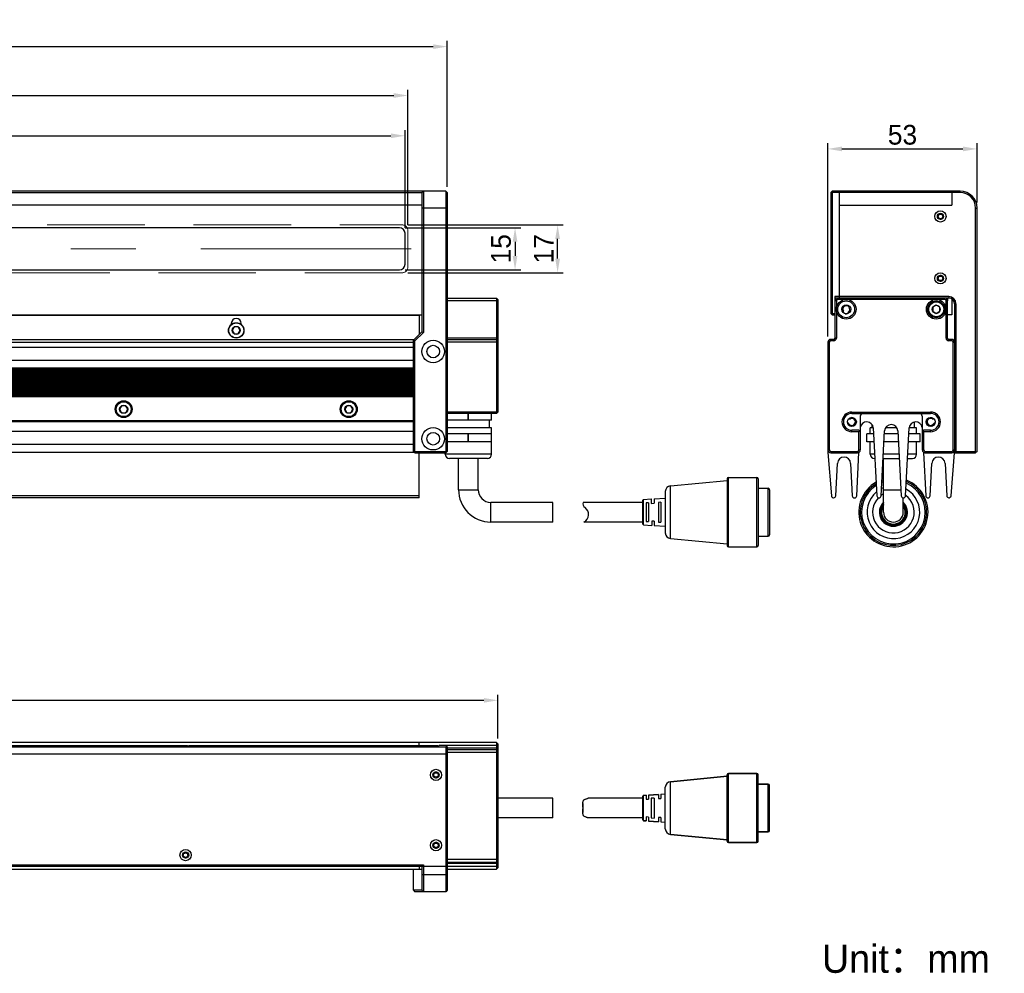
# Model space of a CAD drawing. Header units: millimetres. Extents: x 119 to 469, y 544 to 713.
# Tile 2 of 2: x 294 to 469, y 544 to 713. Entities that reach past the tile are written whole.
import ezdxf

# ---------------------------------------------------------------- set-up
doc = ezdxf.new("R2010")
doc.units = ezdxf.units.MM
doc.header["$LTSCALE"] = 23.1
doc.header["$PDMODE"] = 3
doc.header["$PDSIZE"] = 8
doc.linetypes.add('CENTERX2', pattern=[4, 2.5, -0.5, 0.5, -0.5])
doc.linetypes.add('DASHED2', pattern=[0.375, 0.25, -0.125])
doc.layers.get('0').update_dxf_attribs({"linetype": 'CONTINUOUS'})
doc.layers.get('Defpoints').update_dxf_attribs({"linetype": 'CONTINUOUS'})
for name, color, linetype, lineweight in [('中心线', 1, 'CENTERX2', 20), ('标注', 3, 'CONTINUOUS', 25), ('粗实线', 7, 'CONTINUOUS', 30), ('虚线', 6, 'DASHED2', 18)]:
    doc.layers.add(name, color=color, linetype=linetype, lineweight=lineweight)
doc.styles.get("Standard").update_dxf_attribs({"font": 'simfang.ttf'})
doc.dimstyles.new('CST Standard', dxfattribs={"dimtxt": 3.5, "dimasz": 2.5, "dimexe": 1, "dimexo": 1, "dimgap": 0.6, "dimtad": 1, "dimtoh": 1, "dimdsep": 46, "dimtxsty": 'STANDARD', "dimcen": -2.5, "dimdle": 5, "dimclrd": 9, "dimclre": 9, "dimadec": 1, "dimazin": 2, "dimtfac": 1, "dimtofl": 0, "dimtmove": 0, "dimatfit": 0, "dimfxl": 1, "dimtolj": 1, "dimarcsym": 0})

# ---------------------------------------------------------------- blocks, each defined once
blk = doc.blocks.new('*D33')
at = {"layer": 'Defpoints', "color": 0}
for p in [(362.31, 692.68), (142.31, 675.35), (362.31, 675.35)]:
    blk.add_point(p, dxfattribs=at)
at = {"layer": '标注', "color": 9, "linetype": 'Continuous', "lineweight": -2, "ltscale": 3}
for p, q in [((142.31, 676.35), (142.31, 693.68)), ((362.31, 676.35), (362.31, 693.68)), ((144.81, 692.68), (359.81, 692.68))]:
    blk.add_line(p, q, dxfattribs=at)
at = {"layer": '标注', "color": 9}
for points in [[(144.81, 693.1), (144.81, 692.27), (142.31, 692.68)], [(359.81, 692.27), (359.81, 693.1), (362.31, 692.68)]]:
    blk.add_solid(points, dxfattribs=at)
at = {"layer": '标注', "color": 7, "insert": (252.31, 695.17), "char_height": 3.5, "attachment_point": 5}
blk.add_mtext('\\A1;\\A1;{\\fFZLanTingHei-R-GBK|b0|i0|c134|p2;440}', dxfattribs=at)
blk = doc.blocks.new('*D34')
at = {"layer": 'Defpoints', "color": 0}
for p in [(362.81, 699.84), (141.81, 675.85), (362.81, 675.85)]:
    blk.add_point(p, dxfattribs=at)
at = {"layer": '标注', "color": 9, "linetype": 'Continuous', "lineweight": -2, "ltscale": 3}
for p, q in [((141.81, 676.85), (141.81, 700.84)), ((362.81, 676.85), (362.81, 700.84)), ((144.31, 699.84), (360.31, 699.84))]:
    blk.add_line(p, q, dxfattribs=at)
at = {"layer": '标注', "color": 9}
for points in [[(144.31, 700.26), (144.31, 699.42), (141.81, 699.84)], [(360.31, 699.42), (360.31, 700.26), (362.81, 699.84)]]:
    blk.add_solid(points, dxfattribs=at)
at = {"layer": '标注', "color": 7, "insert": (252.35, 702.31), "char_height": 3.5, "attachment_point": 5}
blk.add_mtext('\\A1;\\A1;{\\fFZLanTingHei-R-GBK|b0|i0|c134|p2;442}', dxfattribs=at)
blk = doc.blocks.new('*D35')
at = {"layer": 'Defpoints', "color": 0}
for p in [(361.31, 676.35), (361.31, 668.85), (381.86, 668.85)]:
    blk.add_point(p, dxfattribs=at)
at = {"layer": '标注', "color": 9, "linetype": 'Continuous', "lineweight": -2, "ltscale": 3}
for p, q in [((362.31, 676.35), (382.86, 676.35)), ((381.86, 673.85), (381.86, 671.35)), ((362.31, 668.85), (382.86, 668.85))]:
    blk.add_line(p, q, dxfattribs=at)
at = {"layer": '标注', "color": 9}
for points in [[(382.27, 673.85), (381.44, 673.85), (381.86, 676.35)], [(381.44, 671.35), (382.27, 671.35), (381.86, 668.85)]]:
    blk.add_solid(points, dxfattribs=at)
at = {"layer": '标注', "color": 7, "insert": (379.37, 672.6), "char_height": 3.5, "attachment_point": 5, "rotation": 90}
blk.add_mtext('\\A1;\\A1;{\\fFZLanTingHei-R-GBK|b0|i0|c134|p2;15}', dxfattribs=at)
blk = doc.blocks.new('*D36')
at = {"layer": 'Defpoints', "color": 0}
for p in [(361.81, 676.85), (389.42, 676.85), (361.81, 668.35)]:
    blk.add_point(p, dxfattribs=at)
at = {"layer": '标注', "color": 9, "linetype": 'Continuous', "lineweight": -2, "ltscale": 3}
for p, q in [((362.81, 676.85), (390.42, 676.85)), ((389.42, 670.85), (389.42, 674.35)), ((362.81, 668.35), (390.42, 668.35))]:
    blk.add_line(p, q, dxfattribs=at)
at = {"layer": '标注', "color": 9}
for points in [[(389.83, 674.35), (389, 674.35), (389.42, 676.85)], [(389, 670.85), (389.83, 670.85), (389.42, 668.35)]]:
    blk.add_solid(points, dxfattribs=at)
at = {"layer": '标注', "color": 7, "insert": (386.96, 672.6), "char_height": 3.5, "attachment_point": 5, "rotation": 90}
blk.add_mtext('\\A1;\\A1;{\\fFZLanTingHei-R-GBK|b0|i0|c134|p2;17}', dxfattribs=at)
blk = doc.blocks.new('*D37')
at = {"layer": 'Defpoints', "color": 0}
for p in [(369.81, 708.53), (134.81, 682.6), (369.81, 682.6)]:
    blk.add_point(p, dxfattribs=at)
at = {"layer": '标注', "color": 9, "linetype": 'Continuous', "lineweight": -2, "ltscale": 3}
for p, q in [((134.81, 683.6), (134.81, 709.53)), ((369.81, 683.6), (369.81, 709.53)), ((137.31, 708.53), (367.31, 708.53))]:
    blk.add_line(p, q, dxfattribs=at)
at = {"layer": '标注', "color": 9}
for points in [[(137.31, 708.94), (137.31, 708.11), (134.81, 708.53)], [(367.31, 708.11), (367.31, 708.94), (369.81, 708.53)]]:
    blk.add_solid(points, dxfattribs=at)
at = {"layer": '标注', "color": 7, "insert": (252.31, 711.01), "char_height": 3.5, "attachment_point": 5}
blk.add_mtext('\\A1;\\A1;{\\fFZLanTingHei-R-GBK|b0|i0|c134|p2;470}', dxfattribs=at)
blk = doc.blocks.new('*D39')
at = {"layer": 'Defpoints', "color": 0}
for p in [(463.95, 690.35), (463.95, 679.85), (437.45, 656)]:
    blk.add_point(p, dxfattribs=at)
at = {"layer": '标注', "color": 9, "linetype": 'Continuous', "lineweight": -2, "ltscale": 3}
for p, q in [((437.45, 657), (437.45, 691.35)), ((463.95, 680.85), (463.95, 691.35)), ((439.95, 690.35), (461.45, 690.35))]:
    blk.add_line(p, q, dxfattribs=at)
at = {"layer": '标注', "color": 9}
for points in [[(439.95, 690.77), (439.95, 689.93), (437.45, 690.35)], [(461.45, 689.93), (461.45, 690.77), (463.95, 690.35)]]:
    blk.add_solid(points, dxfattribs=at)
at = {"layer": '标注', "color": 7, "insert": (450.7, 692.84), "char_height": 3.5, "attachment_point": 5}
blk.add_mtext('\\A1;\\A1;{\\fFZLanTingHei-R-GBK|b0|i0|c134|p2;53}', dxfattribs=at)
blk = doc.blocks.new('*D40')
at = {"layer": 'Defpoints', "color": 0}
for p in [(378.81, 592.37), (134.81, 584.61), (378.81, 584.61)]:
    blk.add_point(p, dxfattribs=at)
at = {"layer": '标注', "color": 9, "linetype": 'Continuous', "lineweight": -2, "ltscale": 3}
for p, q in [((134.81, 585.61), (134.81, 593.37)), ((378.81, 585.61), (378.81, 593.37)), ((137.31, 592.37), (376.31, 592.37))]:
    blk.add_line(p, q, dxfattribs=at)
at = {"layer": '标注', "color": 9}
for points in [[(137.31, 592.78), (137.31, 591.95), (134.81, 592.37)], [(376.31, 591.95), (376.31, 592.78), (378.81, 592.37)]]:
    blk.add_solid(points, dxfattribs=at)
at = {"layer": '标注', "color": 7, "insert": (256.81, 594.86), "char_height": 3.5, "attachment_point": 5}
blk.add_mtext('\\A1;\\A1;{\\fFZLanTingHei-R-GBK|b0|i0|c134|p2;488}', dxfattribs=at)

msp = doc.modelspace()

# ---------------------------------------------------------------- linework, layer by layer
at = {"layer": '中心线', "color": 0}
msp.add_line((141.2035, 672.5998), (363.4158, 672.5998), dxfattribs=at)
at = {"layer": '粗实线', "color": 0, "linetype": 'Continuous'}
for p, q in [((369.5597, 682.8498), (135.0597, 682.8498)), ((139.3097, 682.5998), (365.3097, 682.5998)), ((365.3097, 682.5998), (365.5597, 682.8498)), ((365.3097, 682.5998), (365.3097, 657.8498)), ((365.5597, 682.8498), (365.5597, 657.7463)), ((369.5597, 682.8498), (369.5597, 636.5998)), ((369.8097, 682.5998), (369.5597, 682.8498)), ((369.8097, 682.5998), (369.8097, 636.5998)), ((437.9528, 682.5998), (438.2028, 682.8498)), ((437.9528, 682.5998), (437.9528, 661.0998)), ((438.2028, 682.5998), (438.0778, 682.7248)), ((460.9528, 682.8498), (438.2028, 682.8498)), ((460.9528, 682.5998), (438.2028, 682.5998)), ((438.2028, 682.5998), (438.2028, 661.0998)), ((439.4528, 682.8498), (439.4528, 663.8498)), ((459.4528, 682.8498), (459.4528, 680.3498)), ((460.9528, 682.5998), (460.9528, 682.8498)), ((365.3097, 680.3498), (139.3097, 680.3498)), ((369.8097, 679.8498), (365.3097, 679.8498)), ((439.4528, 680.3498), (459.4528, 680.3498)), ((463.7028, 679.8498), (463.9528, 679.8498)), ((463.7028, 636.5998), (463.7028, 679.8498)), ((463.9528, 636.5998), (463.9528, 679.8498)), ((361.3097, 676.3498), (143.3097, 676.3498)), ((362.3097, 669.8498), (362.3097, 675.3498)), ((143.3097, 668.8498), (361.3097, 668.8498)), ((369.8097, 663.8498), (378.5597, 663.8498)), ((378.8097, 663.3498), (369.8097, 663.3498)), ((378.5597, 663.8498), (378.5597, 643.5998)), ((378.8097, 663.5998), (378.5597, 663.8498)), ((378.8097, 663.5998), (378.8097, 643.5998)), ((458.9528, 664.0998), (438.7028, 664.0998)), ((438.7028, 664.0998), (438.7028, 660.8498)), ((458.9528, 663.8498), (438.7028, 663.8498)), ((438.9522, 663.3498), (438.7028, 663.3498)), ((438.9522, 663.3498), (438.9522, 656.7498)), ((439.2022, 663.5998), (439.2022, 663.8498)), ((458.2034, 663.5998), (439.2022, 663.5998)), ((458.2034, 663.5998), (458.2034, 663.8498)), ((458.4534, 663.3498), (458.7034, 663.3498)), ((458.4534, 656.7498), (458.4534, 663.3498)), ((458.7028, 663.8498), (458.7028, 663.3498)), ((458.7034, 656.7498), (458.7034, 663.3498)), ((458.9528, 664.0998), (458.9528, 663.8498)), ((459.4528, 663.7159), (459.4528, 660.8498)), ((456.7028, 662.5673), (456.0815, 662.2086)), ((456.0815, 662.2086), (456.0815, 661.4911)), ((456.0815, 661.4911), (456.7028, 661.1323)), ((457.3242, 662.2086), (456.7028, 662.5673)), ((456.7028, 661.1323), (457.3242, 661.4911)), ((457.3242, 661.4911), (457.3242, 662.2086)), ((460.2028, 662.8498), (459.9528, 662.8498)), ((459.9528, 662.8498), (459.9528, 636.3498)), ((460.2028, 662.8498), (460.2028, 636.5998)), ((139.3097, 660.8498), (365.3097, 660.8498)), ((139.8097, 660.7996), (364.8097, 660.7996)), ((364.8097, 660.8498), (364.8097, 657.3498)), ((437.9528, 661.0998), (438.2028, 660.8498)), ((438.0778, 660.9748), (438.2028, 661.0998)), ((438.2028, 661.0998), (438.7028, 661.0998)), ((438.2028, 660.8498), (438.7028, 660.8498)), ((438.7022, 660.8498), (438.7022, 656.7498)), ((440.9528, 661.1061), (440.9528, 661.09)), ((459.4528, 660.8498), (458.7028, 660.8498)), ((331.4347, 659.3498), (331.4347, 659.1569)), ((331.9509, 658.7212), (331.5922, 658.0998)), ((331.5922, 658.0998), (331.9509, 657.4785)), ((332.6684, 658.7212), (331.9509, 658.7212)), ((333.0272, 658.0998), (332.6684, 658.7212)), ((332.6684, 657.4785), (333.0272, 658.0998)), ((333.1847, 659.1569), (333.1847, 659.3498)), ((140.6597, 656.4998), (363.9597, 656.4998)), ((331.9509, 657.4785), (332.6684, 657.4785)), ((365.3097, 657.8498), (363.8097, 656.3498)), ((363.8097, 636.5998), (363.8097, 656.3498)), ((363.8097, 656.3498), (364.0597, 656.2463)), ((365.5597, 657.7463), (364.0597, 656.2463)), ((364.0597, 636.5998), (364.0597, 656.2463)), ((365.3097, 657.8498), (365.5597, 657.7463)), ((378.8097, 656.7498), (369.8097, 656.7498)), ((369.8097, 656.4998), (378.5597, 656.4998)), ((378.8097, 656.2498), (378.5597, 656.4998)), ((438.4522, 656.4998), (437.9528, 656.4998)), ((437.9528, 656.2498), (437.9528, 656.4998)), ((438.4522, 656.2498), (437.9528, 656.2498)), ((438.4522, 656.2498), (438.4522, 656.4998)), ((438.9522, 656.7498), (438.7022, 656.7498)), ((458.4534, 656.7498), (458.7034, 656.7498)), ((458.9534, 656.2498), (458.9534, 656.4998)), ((459.4528, 656.4998), (458.9534, 656.4998)), ((459.4528, 656.2498), (458.9534, 656.2498)), ((459.4528, 656.2498), (459.4528, 656.4998)), ((140.8097, 655.9998), (363.8097, 655.9998)), ((140.8097, 655.1248), (363.8097, 655.1248)), ((378.8097, 655.9998), (369.8097, 655.9998)), ((437.7028, 655.9998), (437.4528, 655.9998)), ((437.4528, 655.9998), (437.4528, 636.3998)), ((437.7028, 655.9998), (437.7028, 636.8498)), ((459.7028, 636.8498), (459.7028, 655.9998)), ((459.7028, 655.9998), (459.9528, 655.9998)), ((140.8097, 652.8248), (363.8097, 652.8248)), ((140.8097, 651.4594), (363.8097, 651.4594)), ((140.8097, 651.3775), (363.8097, 651.3775)), ((140.8097, 651.2622), (363.8097, 651.2622)), ((140.8097, 651.1803), (363.8097, 651.1803)), ((140.8097, 651.0344), (363.8097, 651.0344)), ((140.8097, 650.9525), (363.8097, 650.9525)), ((140.8097, 650.8372), (363.8097, 650.8372)), ((140.8097, 650.7553), (363.8097, 650.7553)), ((140.8097, 650.554), (363.8097, 650.554)), ((140.8097, 650.4721), (363.8097, 650.4721)), ((140.8097, 650.3568), (363.8097, 650.3568)), ((140.8097, 650.2748), (363.8097, 650.2748)), ((140.8097, 650.129), (363.8097, 650.129)), ((140.8097, 650.0471), (363.8097, 650.0471)), ((140.8097, 649.9318), (363.8097, 649.9318)), ((140.8097, 649.8498), (363.8097, 649.8498)), ((140.8097, 649.679), (363.8097, 649.679)), ((140.8097, 649.5971), (363.8097, 649.5971)), ((140.8097, 649.4818), (363.8097, 649.4818)), ((140.8097, 649.3998), (363.8097, 649.3998)), ((140.8097, 649.254), (363.8097, 649.254)), ((140.8097, 649.1721), (363.8097, 649.1721)), ((140.8097, 649.0568), (363.8097, 649.0568)), ((140.8097, 648.9748), (363.8097, 648.9748)), ((140.8097, 648.804), (363.8097, 648.804)), ((140.8097, 648.7221), (363.8097, 648.7221)), ((140.8097, 648.6068), (363.8097, 648.6068)), ((140.8097, 648.5248), (363.8097, 648.5248)), ((140.8097, 648.379), (363.8097, 648.379)), ((140.8097, 648.2971), (363.8097, 648.2971)), ((140.8097, 648.1818), (363.8097, 648.1818)), ((140.8097, 648.0998), (363.8097, 648.0998)), ((140.8097, 647.929), (363.8097, 647.929)), ((140.8097, 647.8471), (363.8097, 647.8471)), ((140.8097, 647.7318), (363.8097, 647.7318)), ((140.8097, 647.6498), (363.8097, 647.6498)), ((140.8097, 647.504), (363.8097, 647.504)), ((140.8097, 647.4221), (363.8097, 647.4221)), ((140.8097, 647.3068), (363.8097, 647.3068)), ((140.8097, 647.2248), (363.8097, 647.2248)), ((140.8097, 647.054), (363.8097, 647.054)), ((140.8097, 646.9721), (363.8097, 646.9721)), ((140.8097, 646.8568), (363.8097, 646.8568)), ((140.8097, 646.7748), (363.8097, 646.7748)), ((140.8097, 646.629), (363.8097, 646.629)), ((140.8097, 646.5471), (363.8097, 646.5471)), ((140.8097, 646.4318), (363.8097, 646.4318)), ((140.8097, 646.3498), (363.8097, 646.3498)), ((311.9509, 644.7212), (311.5922, 644.0998)), ((311.5922, 644.0998), (311.9509, 643.4785)), ((312.6684, 644.7212), (311.9509, 644.7212)), ((313.0272, 644.0998), (312.6684, 644.7212)), ((312.6684, 643.4785), (313.0272, 644.0998)), ((351.9509, 644.7212), (351.5922, 644.0998)), ((351.5922, 644.0998), (351.9509, 643.4785)), ((352.6684, 644.7212), (351.9509, 644.7212)), ((353.0272, 644.0998), (352.6684, 644.7212)), ((352.6684, 643.4785), (353.0272, 644.0998)), ((311.9509, 643.4785), (312.6684, 643.4785)), ((351.9509, 643.4785), (352.6684, 643.4785)), ((378.5597, 643.5998), (369.8097, 643.5998)), ((378.5597, 643.3498), (369.8097, 643.3498)), ((377.6847, 642.1498), (369.8097, 642.1498)), ((373.5368, 642.1498), (373.5368, 643.3498)), ((373.5825, 642.1498), (373.5825, 643.3498)), ((377.3097, 640.7998), (377.3097, 642.1498)), ((377.6618, 642.1498), (377.6618, 643.3498)), ((377.6847, 642.1498), (377.6847, 643.3498)), ((378.8097, 643.5998), (378.5597, 643.3498)), ((378.6847, 643.4748), (378.5597, 643.5998)), ((441.1502, 642.4276), (441.206, 642.4067)), ((441.7028, 643.5998), (441.7028, 643.3498)), ((441.7028, 643.5998), (455.7028, 643.5998)), ((441.7028, 643.3498), (455.7028, 643.3498)), ((443.2028, 642.8498), (443.2028, 636.8498)), ((454.2028, 642.8498), (454.2028, 636.8498)), ((455.7028, 643.5998), (455.7028, 643.3498)), ((456.1997, 642.4067), (456.2555, 642.4276)), ((140.8097, 642.0998), (363.8097, 642.0998)), ((363.8097, 641.8498), (140.8097, 641.8498)), ((377.6816, 640.7998), (369.8097, 640.7998)), ((377.6847, 639.6998), (377.6847, 640.7998)), ((440.975, 641.639), (440.9298, 641.6459)), ((444.9637, 639.6998), (444.9637, 640.7998)), ((445.5103, 640.7998), (444.9649, 640.7998)), ((445.3387, 640.7998), (445.3387, 641.3089)), ((445.5103, 640.7602), (446.1384, 628.7193)), ((449.7113, 640.7998), (447.6944, 640.7998)), ((451.2673, 628.7193), (451.8953, 640.7602)), ((453.2125, 640.7998), (451.8953, 640.7998)), ((452.8387, 640.7998), (452.8387, 641.8382)), ((453.2137, 639.6998), (453.2137, 640.7998)), ((456.4759, 641.6459), (456.4307, 641.639)), ((363.8097, 640.1248), (140.8097, 640.1248)), ((377.6847, 639.6998), (369.8097, 639.6998)), ((373.5368, 638.2998), (373.5368, 639.6998)), ((373.5825, 638.2998), (373.5825, 639.6998)), ((377.6618, 638.2998), (377.6618, 639.6998)), ((377.6847, 638.2998), (377.6847, 639.6998)), ((441.7028, 640.0998), (441.7028, 640.3498)), ((442.9528, 640.3498), (441.7028, 640.3498)), ((442.9528, 640.0998), (441.7028, 640.0998)), ((442.9528, 640.3498), (443.2028, 640.0998)), ((442.9528, 640.0998), (443.0778, 640.2248)), ((442.9528, 636.8498), (442.9528, 640.0998)), ((444.3387, 638.2998), (444.3387, 639.6998)), ((445.5656, 639.6998), (444.3387, 639.6998)), ((444.3388, 638.2998), (444.3388, 639.6998)), ((446.9173, 628.7193), (447.5179, 640.2366)), ((449.9158, 639.6998), (447.4899, 639.6998)), ((449.8878, 640.2366), (450.4884, 628.7193)), ((453.8387, 639.6998), (451.84, 639.6998)), ((453.8387, 638.2998), (453.8387, 639.6998)), ((453.8387, 638.2998), (453.8387, 639.6998)), ((454.4528, 640.3498), (454.2028, 640.0998)), ((454.3278, 640.2248), (454.4528, 640.0998)), ((455.7028, 640.3498), (454.4528, 640.3498)), ((454.4528, 640.0998), (454.4528, 636.8498)), ((455.7028, 640.0998), (454.4528, 640.0998)), ((455.7028, 640.0998), (455.7028, 640.3498)), ((363.8097, 637.8248), (140.8097, 637.8248)), ((377.6847, 638.2998), (369.8097, 638.2998)), ((377.6847, 636.0998), (377.6847, 638.2998)), ((445.6387, 638.2998), (444.3387, 638.2998)), ((444.9637, 636.0998), (444.9637, 638.2998)), ((449.9888, 638.2998), (447.4169, 638.2998)), ((453.8387, 638.2998), (451.767, 638.2998)), ((453.2137, 636.0998), (453.2137, 638.2998)), ((364.0097, 636.3998), (140.6097, 636.3998)), ((364.0597, 636.3498), (363.8097, 636.5998)), ((363.9347, 636.4748), (364.0597, 636.5998)), ((364.0597, 636.5998), (369.5597, 636.5998)), ((364.0597, 636.3498), (369.5597, 636.3498)), ((364.8097, 628.3497), (364.8097, 636.3498)), ((369.4347, 636.0998), (369.4347, 636.3498)), ((377.6847, 636.0998), (369.4347, 636.0998)), ((369.8097, 636.5998), (369.5597, 636.3498)), ((369.6847, 636.4748), (369.5597, 636.5998)), ((376.9322, 635.3498), (370.1871, 635.3498)), ((371.8097, 629.7998), (371.8097, 635.3498)), ((375.3097, 629.7998), (375.3097, 635.3498)), ((437.7028, 636.8498), (437.4528, 636.8498)), ((437.4528, 636.3998), (438.0665, 628.6863)), ((437.9528, 636.5998), (437.9528, 636.3498)), ((437.9528, 636.5998), (442.7028, 636.5998)), ((437.9528, 636.3498), (442.7028, 636.3498)), ((442.5673, 628.7193), (442.9694, 636.4274)), ((442.7028, 636.5998), (442.7028, 636.3498)), ((442.9528, 636.8498), (443.2028, 636.8498)), ((445.7534, 636.0998), (444.9637, 636.0998)), ((445.7925, 635.3498), (445.7147, 635.3498)), ((447.2631, 635.3498), (450.1426, 635.3498)), ((450.1035, 636.0998), (447.3022, 636.0998)), ((447.3387, 625.7998), (447.3387, 635.3498)), ((451.6131, 635.3498), (452.4628, 635.3498)), ((453.2137, 636.0998), (451.6523, 636.0998)), ((454.4528, 636.8498), (454.2028, 636.8498)), ((454.4363, 636.4274), (454.8384, 628.7193)), ((454.7028, 636.5998), (454.7028, 636.3498)), ((454.7028, 636.5998), (459.4528, 636.5998)), ((454.7028, 636.3498), (459.4528, 636.3498)), ((459.3392, 628.6863), (459.9489, 636.3502)), ((459.4528, 636.5998), (459.4528, 636.3498)), ((459.7028, 636.8498), (459.9528, 636.8498)), ((459.9528, 636.3498), (460.2028, 636.5998)), ((459.9528, 636.3498), (463.7028, 636.3498)), ((460.2028, 636.5998), (463.7028, 636.5998)), ((463.9528, 636.5998), (463.7028, 636.3498)), ((463.7028, 636.5998), (463.8278, 636.4748)), ((438.8423, 628.7195), (439.1405, 634.4658)), ((441.4902, 634.4658), (441.7884, 628.7195)), ((455.6173, 628.7195), (455.9154, 634.4658)), ((458.2652, 634.4658), (458.5634, 628.7195)), ((419.5597, 631.6991), (419.5597, 619.9006)), ((419.8097, 619.6506), (419.8097, 631.9491)), ((419.8097, 631.9491), (424.8097, 631.9491)), ((424.8097, 619.6506), (424.8097, 631.9491)), ((425.0597, 631.6991), (425.0597, 619.9006)), ((409.4647, 630.4862), (419.5597, 631.4491)), ((409.4647, 621.1135), (409.4647, 630.4862)), ((425.0597, 630.0498), (426.8097, 630.0498)), ((426.8097, 621.5498), (426.8097, 630.0498)), ((364.8097, 628.6863), (139.8097, 628.6863)), ((364.8097, 628.3497), (139.8097, 628.3497)), ((371.8097, 629.7998), (375.3097, 629.7998)), ((404.7003, 628.0586), (406.0597, 628.1436)), ((406.0597, 628.1436), (406.0597, 627.3659)), ((406.5597, 628.1748), (408.5597, 628.2998)), ((406.5597, 628.1748), (406.5597, 627.3778)), ((408.5597, 629.4907), (408.5597, 622.109)), ((427.0597, 629.7998), (427.0597, 621.7998)), ((447.3387, 629.7998), (450.432, 629.7998)), ((450.8387, 625.7998), (450.8387, 628.3517)), ((377.5597, 624.0498), (377.5597, 627.5498)), ((388.5597, 627.5498), (377.5597, 627.5498)), ((388.5597, 624.0498), (388.5597, 627.5498)), ((404.5597, 627.5498), (393.9321, 627.5498)), ((404.5597, 623.6908), (404.5597, 627.9089)), ((404.7003, 623.5411), (404.7003, 628.0586)), ((405.5597, 627.4748), (405.1604, 627.4498)), ((405.1604, 627.4498), (405.1604, 624.1498)), ((405.5597, 627.4748), (405.5597, 624.1249)), ((406.0597, 627.3659), (406.5597, 627.3778)), ((407.7597, 627.5748), (407.3597, 627.5498)), ((407.3597, 627.5498), (407.3597, 624.0498)), ((407.7597, 627.5748), (407.7597, 624.0248)), ((388.5597, 624.0498), (377.5597, 624.0498)), ((404.5597, 624.0498), (394.1031, 624.0498)), ((404.7003, 623.5411), (406.1597, 623.4498)), ((405.1604, 624.1498), (405.5597, 624.1249)), ((406.1597, 624.2314), (406.1597, 623.4499)), ((406.5597, 624.2219), (406.1597, 624.2314)), ((406.5597, 624.2219), (406.5597, 623.4249)), ((406.5597, 623.4248), (408.5597, 623.2998)), ((407.3597, 624.0498), (407.7597, 624.0248)), ((425.0597, 621.5498), (426.8097, 621.5498)), ((409.4647, 621.1135), (419.5597, 620.1506)), ((419.8097, 619.6506), (424.8097, 619.6506)), ((378.5597, 584.8637), (135.0597, 584.8637)), ((364.8097, 584.3637), (364.8097, 584.8637)), ((378.5597, 584.8637), (378.5597, 562.3637)), ((378.8097, 584.6137), (378.5597, 584.8637)), ((378.8097, 584.6137), (378.8097, 562.6137)), ((134.8097, 582.8637), (369.8097, 582.8637)), ((135.0597, 584.1137), (369.5597, 584.1137)), ((278.8924, 584.3637), (322.7269, 584.3637)), ((322.8918, 584.3637), (323.6399, 584.3637)), ((323.8924, 584.3637), (367.2269, 584.3637)), ((367.3918, 584.3637), (368.1399, 584.3637)), ((378.8097, 584.3637), (368.3924, 584.3637)), ((369.5597, 584.3637), (369.8097, 584.1137)), ((369.5597, 584.1137), (369.6847, 584.2387)), ((369.5597, 584.1137), (369.5597, 558.3637)), ((369.8097, 584.1137), (369.8097, 558.6137)), ((378.8097, 583.8643), (369.8097, 583.8643)), ((369.8097, 583.6143), (378.5597, 583.6143)), ((378.8097, 583.1143), (369.8097, 583.1143)), ((378.8097, 583.3643), (378.5597, 583.6143)), ((419.5597, 567.3286), (419.5597, 579.1271)), ((419.8097, 567.0786), (419.8097, 579.3771)), ((419.8097, 579.3771), (424.8097, 579.3771)), ((424.8097, 579.3771), (419.8097, 579.3771)), ((424.8097, 567.0786), (424.8097, 579.3771)), ((425.0597, 567.3286), (425.0597, 579.1271)), ((409.4647, 577.9142), (419.5597, 578.8771)), ((419.5597, 578.8771), (409.4647, 577.9142)), ((409.4647, 568.5415), (409.4647, 577.9142)), ((425.0597, 577.4778), (426.8097, 577.4778)), ((426.8097, 577.4778), (425.0597, 577.4778)), ((426.8097, 568.9778), (426.8097, 577.4778)), ((405.5597, 575.5403), (407.3597, 575.6528)), ((407.3597, 575.6528), (405.5597, 575.5403)), ((407.3597, 575.6528), (407.3597, 574.9066)), ((407.7597, 575.6778), (408.5597, 575.7278)), ((407.7597, 575.6778), (407.7597, 574.9166)), ((408.5597, 569.537), (408.5597, 576.9187)), ((427.0597, 569.2278), (427.0597, 577.2278)), ((388.5597, 574.9778), (378.8097, 574.9778)), ((388.5597, 571.4778), (388.5597, 574.9778)), ((393.9097, 574.0281), (393.9097, 572.4276)), ((404.5597, 574.9778), (394.8675, 574.9778)), ((404.5597, 574.9778), (394.8675, 574.9778)), ((404.5597, 571.1188), (404.5597, 575.3369)), ((404.7003, 575.4866), (405.1604, 575.5154)), ((405.1604, 575.5154), (404.7003, 575.4866)), ((404.7003, 570.9691), (404.7003, 575.4866)), ((405.1604, 575.5154), (405.1604, 574.8123)), ((405.1604, 574.8123), (405.5597, 574.8223)), ((405.5597, 575.5403), (405.5597, 574.8223)), ((406.5597, 575.0028), (406.0597, 574.9716)), ((406.0597, 574.9716), (406.0597, 571.4841)), ((406.5597, 575.0028), (406.5597, 571.4528)), ((407.3597, 574.9066), (407.7597, 574.9166)), ((388.5597, 571.4778), (378.8097, 571.4778)), ((404.5597, 571.4778), (394.8675, 571.4778)), ((404.5597, 571.4778), (394.8675, 571.4778)), ((404.7003, 570.9691), (405.1604, 570.9403)), ((405.1604, 570.9403), (404.7003, 570.9691)), ((405.1604, 571.6434), (405.1604, 570.9403)), ((405.5597, 571.6334), (405.1604, 571.6434)), ((405.5597, 571.6334), (405.5597, 570.9153)), ((405.5597, 570.9153), (407.3597, 570.8028)), ((407.3597, 570.8028), (405.5597, 570.9153)), ((406.0597, 571.4841), (406.5597, 571.4528)), ((407.3597, 571.5491), (407.3597, 570.8028)), ((407.7597, 571.5391), (407.3597, 571.5491)), ((407.7597, 571.5391), (407.7597, 570.7778)), ((407.7597, 570.7778), (408.5597, 570.7278)), ((425.0597, 568.9778), (426.8097, 568.9778)), ((426.8097, 568.9778), (425.0597, 568.9778)), ((409.4647, 568.5415), (419.5597, 567.5786)), ((419.5597, 567.5786), (409.4647, 568.5415)), ((419.8097, 567.0786), (424.8097, 567.0786)), ((424.8097, 567.0786), (419.8097, 567.0786)), ((378.8097, 564.1131), (369.8097, 564.1131)), ((369.8097, 563.6131), (378.5597, 563.6131)), ((378.8097, 563.8631), (378.5597, 563.6131)), ((378.8097, 562.8637), (134.8097, 562.8637)), ((139.0597, 563.1137), (365.5597, 563.1137)), ((139.3097, 562.3637), (365.3097, 562.3637)), ((363.8097, 558.6137), (363.8097, 562.3637)), ((364.8097, 562.8637), (364.8097, 562.3637)), ((365.3097, 562.8637), (365.3097, 558.6137)), ((365.5597, 563.1137), (365.5597, 558.3637)), ((378.8097, 563.3631), (369.8097, 563.3631)), ((369.8097, 562.3637), (378.5597, 562.3637)), ((378.8097, 562.6137), (378.5597, 562.3637)), ((369.8097, 561.3637), (365.3097, 561.3637)), ((363.8097, 558.6137), (364.0597, 558.3637)), ((365.3097, 558.6137), (363.8097, 558.6137)), ((369.5597, 558.3637), (364.0597, 558.3637)), ((365.5597, 558.3637), (365.3097, 558.6137)), ((369.8097, 558.6137), (369.5597, 558.3637))]:
    msp.add_line(p, q, dxfattribs=at)
for centre, radius in [((457.4528, 678.3498), 1), ((457.4528, 678.3498), 0.55), ((457.4528, 678.3498), 0.4), ((457.4528, 667.3498), 1), ((457.4528, 667.3498), 0.55), ((457.4528, 667.3498), 0.4), ((440.7028, 661.8498), 1.75), ((440.7028, 661.8498), 1.5), ((456.7028, 661.8498), 1.75), ((456.7028, 661.8498), 1.5), ((456.7028, 661.8498), 1.375), ((456.7028, 661.8498), 1.325), ((440.7028, 661.8498), 0.8), ((456.7028, 661.8498), 0.7175), ((332.3097, 658.0998), 1.375), ((332.3097, 658.0998), 1.325), ((332.3097, 658.0998), 0.7175), ((367.3097, 654.3498), 2), ((367.3097, 654.3498), 1.125), ((312.3097, 644.0998), 1.5), ((312.3097, 644.0998), 1.375), ((312.3097, 644.0998), 1.325), ((312.3097, 644.0998), 0.7175), ((352.3097, 644.0998), 1.5), ((352.3097, 644.0998), 1.375), ((352.3097, 644.0998), 1.325), ((352.3097, 644.0998), 0.7175), ((441.7028, 641.8498), 0.8), ((455.7028, 641.8498), 0.8), ((367.3097, 638.8498), 2), ((367.3097, 638.8498), 1.125), ((367.8097, 579.1137), 1), ((367.8097, 579.1137), 0.55), ((367.8097, 579.1137), 0.4), ((367.8097, 566.6137), 1), ((367.8097, 566.6137), 0.55), ((367.8097, 566.6137), 0.4), ((323.3097, 564.8637), 1), ((323.3097, 564.8637), 0.55), ((323.3097, 564.8637), 0.4)]:
    msp.add_circle(centre, radius, dxfattribs=at)
for centre, radius, start, end in [((460.9528, 679.8498), 3, 0, 90), ((460.9528, 679.8498), 2.75, 0, 90), ((457.4528, 678.3498), 0.5, 75, 15), ((361.3097, 675.3498), 1, 0, 90), ((361.3097, 669.8498), 1, 270, 0), ((457.4528, 667.3498), 0.5, 75, 15), ((439.2022, 663.3498), 0.5, 90, 178.434374), ((439.2022, 663.3498), 0.25, 90, 180), ((458.2034, 663.3498), 0.5, 0, 90), ((458.2034, 663.3498), 0.25, 0, 90), ((458.9528, 662.8498), 1.25, 0, 90), ((458.9528, 662.8498), 1, 0, 90), ((440.7028, 661.8498), 0.625, 306.483737, 215.1714), ((439.9467, 661.317), 0.3, 338.663701, 35.171399), ((332.3097, 659.3498), 0.875, 0, 180), ((440.7022, 661.8498), 0.8, 256.50036, 288.260156), ((441.2528, 661.1061), 0.3, 126.483737, 180), ((437.9528, 655.9998), 0.5, 90, 180), ((437.9528, 655.9998), 0.25, 90, 180), ((438.4522, 656.7498), 0.5, 270, 0), ((438.4522, 656.7498), 0.25, 270, 0), ((458.9534, 656.7498), 0.5, 180, 270), ((458.9534, 656.7498), 0.25, 180, 270), ((459.4528, 655.9998), 0.5, 0, 90), ((459.4528, 655.9998), 0.25, 0, 90), ((441.7028, 641.8498), 1.75, 90, 270), ((441.7028, 641.8498), 1.5, 90, 270), ((441.7028, 641.8498), 0.625, 213.264385, 115.062473), ((441.7028, 641.8498), 0.75, 75, 131.887217), ((441.311, 642.6878), 0.3, 249.513883, 295.062473), ((443.7028, 642.8498), 0.5, 90, 180), ((453.7028, 642.8498), 0.5, 0, 90), ((455.7028, 641.8498), 0.75, 75, 343.55786), ((455.7028, 641.8498), 0.625, 64.937527, 326.735615), ((455.7028, 641.8498), 1.75, 270, 90), ((455.7028, 641.8498), 1.5, 270, 90), ((456.0947, 642.6878), 0.3, 244.937527, 290.486117), ((440.9294, 641.3425), 0.3, 33.264385, 81.264062), ((441.7028, 641.8498), 0.75, 196.44214, 15), ((444.3528, 640.6998), 1.1591, 2.985774, 172.83861), ((448.7028, 640.1748), 1.1866, 2.98494, 177.01506), ((453.0528, 640.6998), 1.1591, 7.16139, 177.014226), ((456.4763, 641.3425), 0.3, 98.735938, 146.735615), ((370.1847, 636.0998), 0.75, 180, 270), ((376.9347, 636.0998), 0.75, 270, 0), ((437.9528, 636.8498), 0.5, 180, 270), ((437.9528, 636.8498), 0.25, 180, 270), ((440.3153, 634.4049), 1.1765, 2.969851, 177.029943), ((442.7028, 636.8498), 0.5, 270, 0), ((442.7028, 636.8498), 0.25, 270, 0), ((445.7137, 636.0998), 0.75, 180, 270), ((452.4637, 636.0998), 0.75, 270, 0), ((454.7028, 636.8498), 0.5, 180, 270), ((454.7028, 636.8498), 0.25, 180, 270), ((457.0903, 634.4049), 1.1765, 2.970057, 177.030149), ((459.4528, 636.8498), 0.5, 270, 0), ((459.4528, 636.8498), 0.25, 270, 0), ((419.8097, 631.6991), 0.25, 90, 180), ((424.8097, 631.6991), 0.25, 0, 90), ((449.0887, 625.7998), 6.1493, 106.581917, 109.264483), ((409.5597, 629.4907), 1, 95.448826, 180), ((426.8097, 629.7998), 0.25, 0, 90), ((449.0887, 625.7998), 6.1493, 120.097049, 67.770204), ((449.0887, 625.7998), 5.8993, 121.323669, 66.93639), ((449.0887, 625.7998), 5.6493, 122.634788, 66.010525), ((449.0887, 625.7998), 4.6863, 129.611025, 61.386971), ((449.0887, 625.7998), 4.6863, 111.987997, 116.800265), ((449.0887, 625.7998), 5.6493, 108.07724, 111.330742), ((449.0887, 625.7998), 5.8993, 107.309837, 110.255613), ((377.5597, 629.7998), 5.75, 180, 270), ((377.5597, 629.7998), 2.25, 180, 270), ((438.4528, 628.7397), 0.39, 187.865525, 357.029943), ((442.1778, 628.7397), 0.39, 182.969851, 357.014226), ((449.0887, 625.7998), 3.6908, 135.95994, 53.72312), ((446.5278, 628.7397), 0.39, 182.985774, 357.01506), ((449.0887, 625.7998), 3.6908, 118.382118, 126.039049), ((450.8778, 628.7397), 0.39, 182.98494, 357.014226), ((455.2278, 628.7397), 0.39, 182.985774, 357.030149), ((458.9528, 628.7397), 0.39, 182.970057, 352.134475), ((394.8097, 627.3498), 0.9, 167.160412, 234.752493), ((393.4246, 625.3898), 1.5, 296.699493, 54.752493), ((404.7097, 627.9089), 0.15, 93.576334, 180), ((449.0887, 625.7998), 2.5, 134.55152, 45.44848), ((449.0887, 625.7998), 2.45, 135.675197, 226.426421), ((449.0887, 625.7998), 2.425, 136.289293, 226.190833), ((449.0887, 625.7998), 2.3125, 139.298093, 226.410919), ((449.0887, 625.7998), 2.2875, 140.006333, 226.161595), ((449.0887, 625.7998), 2.2588, 140.886574, 39.113426), ((449.0887, 625.7998), 2.1091, 146.374541, 33.625463), ((449.0887, 625.7998), 2.375, 137.511176, 138.362934), ((442.6013, 614.9842), 13.2593, 69.066, 69.18162), ((449.0887, 625.7998), 2.2875, 313.838405, 39.993667), ((449.0887, 625.7998), 2.3125, 313.589081, 40.701907), ((449.0887, 625.7998), 2.425, 313.809167, 43.710707), ((449.0887, 625.7998), 2.45, 313.573579, 44.324803), ((455.5762, 614.9842), 13.2593, 110.81838, 110.934), ((449.0887, 625.7998), 2.375, 41.637066, 42.488824), ((449.0887, 625.7998), 1.75, 180, 0), ((404.7097, 623.6908), 0.15, 180, 266.423666), ((442.6013, 636.6155), 13.2593, 290.81838, 290.934), ((449.0887, 625.7998), 2.375, 221.637066, 318.362934), ((449.0887, 625.7998), 2.35, 221.868306, 318.131694), ((459.5652, 619.1624), 13.1009, 158.095568, 158.213362), ((458.9671, 619.5374), 12.356, 158.080966, 158.205629), ((439.2103, 619.5374), 12.356, 21.794371, 21.919034), ((438.6123, 619.1624), 13.1009, 21.786638, 21.904432), ((455.5762, 636.6155), 13.2593, 249.066, 249.18162), ((409.5597, 622.109), 1, 180, 264.551174), ((426.8097, 621.7998), 0.25, 270, 0), ((419.8097, 619.9006), 0.25, 180, 270), ((424.8097, 619.9006), 0.25, 270, 0), ((367.8097, 579.1137), 0.5, 75, 15), ((419.8097, 579.1271), 0.25, 90, 180), ((424.8097, 579.1271), 0.25, 0, 90), ((409.5597, 576.9187), 1, 95.448826, 180), ((426.8097, 577.2278), 0.25, 0, 90), ((404.7097, 575.3369), 0.15, 93.576334, 180), ((404.7097, 571.1188), 0.15, 180, 266.423666), ((409.5597, 569.537), 1, 180, 264.551174), ((426.8097, 569.2278), 0.25, 270, 0), ((367.8097, 566.6137), 0.5, 75, 15), ((419.8097, 567.3286), 0.25, 180, 270), ((424.8097, 567.3286), 0.25, 270, 0), ((323.3097, 564.8637), 0.5, 75, 15)]:
    msp.add_arc(centre, radius, start, end, dxfattribs=at)
for points, knots in [([(322.7266, 584.3637), (322.7727, 584.3479), (322.9635, 584.29), (323.1641, 584.2633), (323.3146, 584.2638)], [0, 0, 0, 0, 331.6210082, 1354.02881899, 1354.02881899, 1354.02881899, 1354.02881899]), ([(323.3146, 584.2638), (323.3645, 584.2639), (323.5606, 584.2731), (323.7545, 584.3164), (323.8927, 584.3637)], [0, 0, 0, 0, 345.68593361, 1357.42495355, 1357.42495355, 1357.42495355, 1357.42495355]), ([(367.2266, 584.3637), (367.2727, 584.3479), (367.4635, 584.29), (367.6641, 584.2633), (367.8146, 584.2638)], [0, 0, 0, 0, 393.35107036, 1606.07643088, 1606.07643088, 1606.07643088, 1606.07643088]), ([(367.8146, 584.2638), (367.8645, 584.2639), (368.0606, 584.2731), (368.2545, 584.3164), (368.3927, 584.3637)], [0, 0, 0, 0, 409.90779761, 1609.60866216, 1609.60866216, 1609.60866216, 1609.60866216]), ([(393.9096, 574.0334), (393.9095, 574.1159), (393.9131, 574.2368), (393.9403, 574.3911), (393.9739, 574.4948), (394.0247, 574.5877), (394.1207, 574.6966), (394.2201, 574.7504), (394.2903, 574.7765)], [0, 0, 0, 0, 1238.38665086, 1808.4353177, 2347.96530469, 2867.57062388, 3386.58927122, 4509.603158, 4509.603158, 4509.603158, 4509.603158]), ([(393.9096, 572.4223), (393.9099, 572.5527), (393.9241, 572.821), (393.9363, 573.2278), (393.9241, 573.6346), (393.9099, 573.903), (393.9096, 574.0334)], [0, 0, 0, 0, 762.46557018, 1570.91712759, 2379.37122958, 3141.842593, 3141.842593, 3141.842593, 3141.842593]), ([(394.2903, 574.7765), (394.3543, 574.8003), (394.4723, 574.8469), (394.6326, 574.9118), (394.7474, 574.9543), (394.8225, 574.9737), (394.8537, 574.9778), (394.8675, 574.9778)], [0, 0, 0, 0, 1295.02009183, 2405.27600829, 3279.75350738, 3613.4686722, 3873.82210295, 3873.82210295, 3873.82210295, 3873.82210295]), ([(394.2903, 571.6792), (394.2201, 571.7053), (394.1207, 571.7591), (394.0247, 571.868), (393.9739, 571.9609), (393.9403, 572.0646), (393.9131, 572.2189), (393.9095, 572.3398), (393.9096, 572.4223)], [0, 0, 0, 0, 1125.35205629, 1645.45083785, 2166.13455102, 2706.78130495, 3278.00797154, 4518.94719194, 4518.94719194, 4518.94719194, 4518.94719194]), ([(394.8675, 571.4778), (394.8537, 571.4778), (394.8225, 571.482), (394.7474, 571.5014), (394.6326, 571.5439), (394.4723, 571.6088), (394.3543, 571.6554), (394.2903, 571.6792)], [0, 0, 0, 0, 261.11411587, 595.80429517, 1472.83672995, 2586.33643365, 3885.14039376, 3885.14039376, 3885.14039376, 3885.14039376])]:
    msp.add_open_spline(points, degree=3, knots=knots, dxfattribs=at)
at = {"layer": '虚线', "color": 0, "ltscale": 3}
for p, q in [((142.8097, 676.8498), (361.8097, 676.8498)), ((362.8097, 675.8498), (362.8097, 669.3498)), ((361.8097, 668.3498), (142.8097, 668.3498))]:
    msp.add_line(p, q, dxfattribs=at)
for centre, start, end in [((361.8097, 675.8498), 0, 90), ((361.8097, 669.3498), 270, 0)]:
    msp.add_arc(centre, 1, start, end, dxfattribs=at)

# ---------------------------------------------------------------- texts
at = {"color": 0, "insert": (436.3951, 548.9515), "char_height": 5, "width": 95.244094, "attachment_point": 1}
msp.add_mtext('{\\fFZLanTingHei-R-GBK|b0|i0|c134|p2;Unit：mm}', dxfattribs=at)

# ---------------------------------------------------------------- dimensions: what is measured, and where the dimension line sits
at = {"layer": '标注', "color": 0, "ltscale": 3}
for base, p1, p2, picture, middle in [((369.8097, 708.5269), (134.8097, 682.5998), (369.8097, 682.5998), '*D37', (252.3097, 708.5269)), ((362.8097, 699.8406), (141.8097, 675.8498), (362.8097, 675.8498), '*D34', (252.3535, 699.8406)), ((362.3097, 692.6818), (142.3097, 675.3498), (362.3097, 675.3498), '*D33', (252.3097, 692.6818))]:
    dim = msp.add_linear_dim(base=base, p1=p1, p2=p2, text='\\A1;{\\fFZLanTingHei-R-GBK|b0|i0|c134|p2;<>}', dimstyle='CST Standard', override={"dimlfac": 2, "dimtxsty": 'STANDARD', "dimsah": 1, "dimclrd": 9, "dimclrt": 7, "dimtzin": 0}, dxfattribs=at)
    dim.commit()
    dim.dimension.update_dxf_attribs({"geometry": picture, "text_midpoint": middle, "dimtype": 160})
for base, p1, p2, picture, middle in [((463.9528, 690.3513), (437.4528, 655.9998), (463.9528, 679.8498), '*D39', (450.7028, 692.8388)), ((378.8097, 592.368), (134.8097, 584.6137), (378.8097, 584.6137), '*D40', (256.8097, 594.8555))]:
    dim = msp.add_linear_dim(base=base, p1=p1, p2=p2, text='\\A1;{\\fFZLanTingHei-R-GBK|b0|i0|c134|p2;<>}', dimstyle='CST Standard', override={"dimlfac": 2, "dimtxsty": 'STANDARD', "dimsah": 1, "dimclrd": 9, "dimclrt": 7, "dimtzin": 8}, dxfattribs=at)
    dim.commit()
    dim.dimension.update_dxf_attribs({"geometry": picture, "text_midpoint": middle})
for base, p1, p2, angle, picture, middle in [((381.8563, 668.8498), (361.3097, 676.3498), (361.3097, 668.8498), 270, '*D35', (379.3688, 672.5998)), ((389.4182, 676.8498), (361.8097, 668.3498), (361.8097, 676.8498), 90, '*D36', (386.9583, 672.5998))]:
    dim = msp.add_linear_dim(base=base, p1=p1, p2=p2, angle=angle, text='\\A1;{\\fFZLanTingHei-R-GBK|b0|i0|c134|p2;<>}', dimstyle='CST Standard', override={"dimlfac": 2, "dimtxsty": 'STANDARD', "dimsah": 1, "dimclrd": 9, "dimclrt": 7, "dimtzin": 0}, dxfattribs=at)
    dim.commit()
    dim.dimension.update_dxf_attribs({"geometry": picture, "text_midpoint": middle})

doc.saveas('drawing.dxf')
